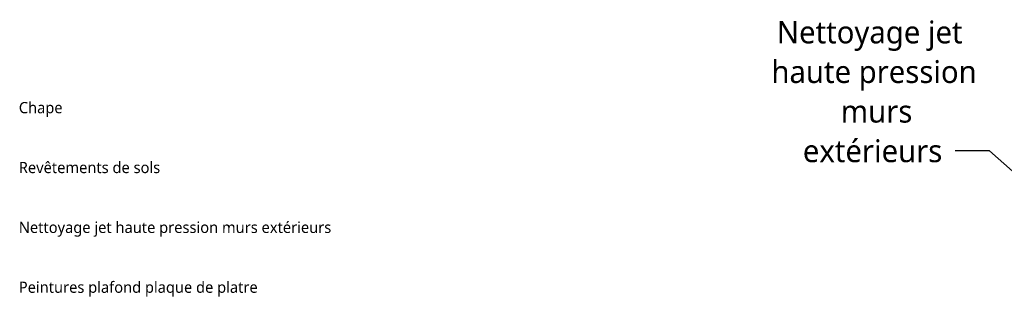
# Model space of a CAD drawing. Header units: centimetres. Extents: x -2631 to 8345, y -3715 to 485.
# Tile 66 of 82: x 2697 to 4011, y 115 to 485. Entities that reach past the tile are written whole.
import ezdxf

# ---------------------------------------------------------------- set-up
doc = ezdxf.new("R2010")
doc.units = ezdxf.units.CM
doc.layers.add('TITRARCHI', color=7, linetype='Continuous', lineweight=30)
doc.layers.add('TITRARCHI-1', color=1, linetype='Continuous', lineweight=30, true_color=0xff0000)
doc.styles.add('Trebuchet MS', font='trebuc.ttf', dxfattribs={"height": 30})
doc.styles.add('Trebuchet MS_1', font='trebuc.ttf', dxfattribs={"height": 15})

msp = doc.modelspace()

# ---------------------------------------------------------------- linework, layer by layer
at = {"layer": 'TITRARCHI-1'}
for p, q in [((3991.59, 309.681), (3945.663, 309.681)), ((4110.857, 203.811), (3991.59, 309.681))]:
    msp.add_line(p, q, dxfattribs=at)

# ---------------------------------------------------------------- texts
at = {"layer": 'TITRARCHI', "char_height": 15, "attachment_point": 1, "style": 'Trebuchet MS_1'}
for s, insert, width in [('Chape', (2696.033, 375.069), 71.35019), ('Revêtements de sols  ', (2696.033, 295.069), 250.1265), ('Nettoyage jet haute pression murs extérieurs', (2696.033, 215.069), 521.09688), ('Peintures plafond plaque de platre', (2696.033, 135.069), 402.44712)]:
    msp.add_mtext(s, dxfattribs=dict(at, insert=insert, width=width))
at = {"layer": 'TITRARCHI-1', "char_height": 30, "attachment_point": 1, "style": 'Trebuchet MS'}
for s, insert, width in [('Nettoyage jet ', (3707.631, 483.431), 331.89862), ('haute pression ', (3700.355, 430.514), 340.71719), ('murs ', (3792.959, 377.597), 127.06747), ('extérieurs', (3742.357, 324.681), 234.09275)]:
    msp.add_mtext(s, dxfattribs=dict(at, insert=insert, width=width))

doc.saveas('drawing.dxf')
